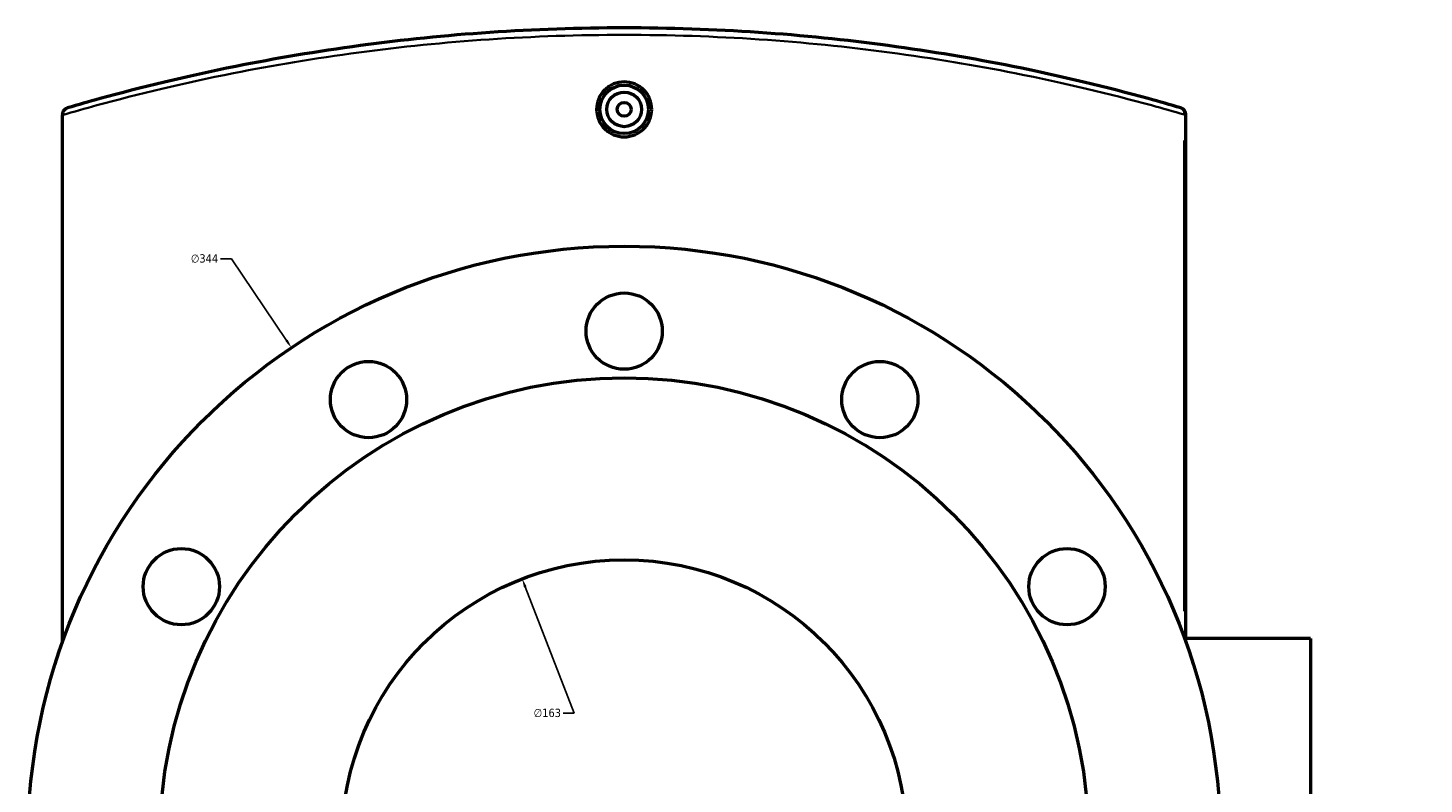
# Model space of a CAD drawing. Header units: millimetres. Extents: x -604 to 1138, y -275 to 909.
# Tile 8 of 10: x 279 to 682, y 675 to 894. Entities that reach past the tile are written whole.
import ezdxf

# ---------------------------------------------------------------- set-up
doc = ezdxf.new("R2010")
doc.units = ezdxf.units.MM
for name, color, linetype, lineweight in [('Dimension (ANSI)', 7, 'Continuous', 25), ('Visible (ANSI)', 7, 'Continuous', 50), ('Visible Narrow (ANSI)', 7, 'Continuous', 35)]:
    doc.layers.add(name, color=color, linetype=linetype, lineweight=lineweight)
doc.styles.add('Note Text (ANSI)', font='tahoma.ttf')
doc.dimstyles.new('Default - mm (ANSI)', dxfattribs={"dimtxt": 2.4, "dimasz": 2.5, "dimexe": 3.175, "dimexo": 1.6002, "dimgap": 0.8, "dimtad": 0, "dimtoh": 1, "dimdec": 0, "dimrnd": 1e-08, "dimzin": 4, "dimdsep": 46, "dimtxsty": 'Note Text (ANSI)', "dimcen": 0.09, "dimdle": 10, "dimclrd": 256, "dimclre": 256, "dimclrt": 5, "dimadec": 1, "dimazin": 1, "dimtfac": 1.27, "dimtofl": 0, "dimtmove": 0, "dimatfit": 3, "dimfxl": 1, "dimtolj": 1, "dimtzin": 4, "dimlwd": -1, "dimlwe": -1, "dimarcsym": 0})

# ---------------------------------------------------------------- blocks, each defined once
blk = doc.blocks.new('*D7')
at = {"layer": 'Defpoints', "color": 0, "transparency": 16777216}
for p in [(422.05, 734.71), (480.91, 582.71)]:
    blk.add_point(p, dxfattribs=at)
at = {"layer": 'Dimension (ANSI)', "transparency": 16777216}
for p, q in [((437.06, 695.94), (422.95, 732.38)), ((433.86, 695.94), (437.06, 695.94))]:
    blk.add_line(p, q, dxfattribs=at)
blk.add_solid([(423.34, 732.53), (422.57, 732.23), (422.05, 734.71)], dxfattribs=at)
at = {"layer": 'Dimension (ANSI)', "color": 5, "transparency": 16777216, "insert": (425.37, 697.24), "char_height": 2.4, "attachment_point": 1, "style": 'Note Text (ANSI)'}
blk.add_mtext('\\A1;∅163', dxfattribs=at)
blk = doc.blocks.new('*D8')
at = {"layer": 'Defpoints', "color": 0, "transparency": 16777216}
for p in [(355.49, 801.43), (547.48, 515.99)]:
    blk.add_point(p, dxfattribs=at)
at = {"layer": 'Dimension (ANSI)', "transparency": 16777216}
for p, q in [((335.08, 827.1), (338.23, 827.1)), ((338.23, 827.1), (354.09, 803.51)), ((451.39, 658.71), (451.57, 658.71)), ((451.48, 658.62), (451.48, 658.8))]:
    blk.add_line(p, q, dxfattribs=at)
blk.add_solid([(354.44, 803.74), (353.75, 803.27), (355.49, 801.43)], dxfattribs=at)
at = {"layer": 'Dimension (ANSI)', "color": 5, "transparency": 16777216, "insert": (326.48, 828.39), "char_height": 2.4, "attachment_point": 1, "style": 'Note Text (ANSI)'}
blk.add_mtext('\\A1;∅344', dxfattribs=at)

msp = doc.modelspace()

# ---------------------------------------------------------------- linework, layer by layer
at = {"layer": 'Visible (ANSI)'}
for p, q in [((289.48, 868.72), (289.48, 868.57)), ((289.48, 716.51), (289.48, 868.57)), ((613.48, 717.46), (613.48, 868.72)), ((649.48, 717.46), (613.14, 717.46)), ((649.48, 717.46), (649.48, 599.96))]:
    msp.add_line(p, q, dxfattribs=at)
for centre, radius in [((451.48, 870.21), 7), ((451.48, 870.21), 5), ((451.48, 870.21), 2), ((451.48, 658.71), 172), ((451.48, 806.21), 11), ((377.73, 786.45), 11), ((525.23, 786.45), 11), ((451.48, 658.71), 134), ((323.74, 732.46), 11), ((579.22, 732.46), 11), ((451.48, 658.71), 81.5)]:
    msp.add_circle(centre, radius, dxfattribs=at)
msp.add_arc((611.48, 868.72), 2, 0, 73.6428, dxfattribs=at)
msp.add_ellipse((859.5, 802.91), major_axis=(-172, 0), ratio=0.57735, start_param=5.309794, end_param=10.398169, dxfattribs=at)
for points, knots in [([(612.05, 870.64), (609.03, 871.52), (605.9, 872.41), (590.91, 876.54), (577.78, 879.74), (552.18, 884.87), (540.12, 886.92), (515.5, 890.24), (502.99, 891.53), (477.48, 893.26), (464.48, 893.71), (451.48, 893.71), (438.48, 893.71), (425.49, 893.26), (399.97, 891.53), (387.46, 890.24), (362.85, 886.92), (350.78, 884.87), (325.19, 879.74), (312.05, 876.53), (297.06, 872.41), (293.94, 871.52), (290.92, 870.64)], [7.067069, 7.067069, 7.067069, 7.067069, 8.45957, 8.45957, 13.52331, 13.52331, 17.573979, 17.573979, 21.459858, 21.459858, 25.345742, 25.345742, 25.345742, 29.231626, 29.231626, 33.117505, 33.117505, 37.168172, 37.168172, 42.233084, 42.233084, 43.624483, 43.624483, 43.624483, 43.624483]), ([(459.42, 870.21), (459.42, 869.22), (459.22, 868.15), (458.41, 866.2), (457.8, 865.31), (456.39, 863.9), (455.5, 863.29), (453.54, 862.48), (452.48, 862.29), (450.49, 862.29), (449.42, 862.48), (447.47, 863.29), (446.58, 863.9), (445.17, 865.31), (444.55, 866.2), (443.74, 868.15), (443.54, 869.22), (443.54, 870.21), (443.54, 871.21), (443.74, 872.27), (444.55, 874.23), (445.17, 875.12), (446.58, 876.52), (447.47, 877.13), (449.42, 877.94), (450.49, 878.14), (452.48, 878.14), (453.54, 877.94), (455.5, 877.13), (456.39, 876.52), (457.8, 875.12), (458.41, 874.23), (459.22, 872.27), (459.42, 871.21), (459.42, 870.21)], [2.391078, 2.391078, 2.391078, 2.391078, 2.690018, 2.690018, 2.988958, 2.988958, 3.287787, 3.287787, 3.586617, 3.586617, 3.885446, 3.885446, 4.184276, 4.184276, 4.483216, 4.483216, 4.782156, 4.782156, 4.782156, 5.081096, 5.081096, 5.380036, 5.380036, 5.678865, 5.678865, 5.977695, 5.977695, 6.276524, 6.276524, 6.575354, 6.575354, 6.874294, 6.874294, 7.173234, 7.173234, 7.173234, 7.173234]), ([(289.48, 868.72), (289.48, 868.97), (289.53, 869.21), (289.71, 869.68), (289.85, 869.9), (290.14, 870.21), (290.28, 870.33), (290.58, 870.51), (290.74, 870.58), (290.92, 870.64), (290.92, 870.64), (290.92, 870.64)], [-0.2685746, -0.2685746, -0.2685746, -0.2685746, -0.1935028, -0.1935028, -0.1134073, -0.1134073, -0.0569631, -0.0569631, 0, 0, 0.0006797, 0.0006797, 0.0006797, 0.0006797])]:
    msp.add_open_spline(points, degree=3, knots=knots, dxfattribs=at)
at = {"layer": 'Visible Narrow (ANSI)'}
for p, q in [((613.48, 868.72), (613.03, 868.72)), ((612.99, 861.18), (612.99, 725.42))]:
    msp.add_line(p, q, dxfattribs=at)
msp.add_ellipse((611.48, 868.72), major_axis=(0.56, 1.92), ratio=0.73746, start_param=4.99343, end_param=6.215303, dxfattribs=at)
msp.add_open_spline([(289.48, 868.57), (292.67, 869.5), (295.98, 870.44), (311.23, 874.59), (324.45, 877.79), (350.19, 882.9), (362.33, 884.95), (387.09, 888.25), (399.67, 889.53), (425.33, 891.27), (438.41, 891.71), (451.48, 891.71), (464.56, 891.71), (477.63, 891.27), (503.29, 889.53), (515.88, 888.25), (540.64, 884.95), (552.77, 882.9), (578.52, 877.79), (591.73, 874.6), (606.8, 870.49), (609.95, 869.6), (612.99, 868.72)], degree=3, knots=[-43.700712, -43.700712, -43.700712, -43.700712, -42.233084, -42.233084, -37.168172, -37.168172, -33.117505, -33.117505, -29.231626, -29.231626, -25.345742, -25.345742, -25.345742, -21.459858, -21.459858, -17.573979, -17.573979, -13.52331, -13.52331, -8.45957, -8.45957, -7.067069, -7.067069, -7.067069, -7.067069], dxfattribs=at)

# ---------------------------------------------------------------- dimensions: what is measured, and where the dimension line sits
at = {"layer": 'Dimension (ANSI)'}
for p1, p2, picture, middle in [((547.48, 515.99), (355.49, 801.43), '*D8', (330.38, 827.1)), ((480.91, 582.71), (422.05, 734.71), '*D7', (429.22, 695.94))]:
    dim = msp.add_diameter_dim_2p(p1=p1, p2=p2, dimstyle='Default - mm (ANSI)', override={"dimgap": 0.8, "dimtih": 1, "dimdec": 0, "dimlfac": 1, "dimtol": 0, "dimlim": 0, "dimtp": 0, "dimtm": 0, "dimtdec": 2}, dxfattribs=at)
    dim.commit()
    dim.dimension.update_dxf_attribs({"geometry": picture, "text_midpoint": middle, "dimtype": 163})

doc.saveas('drawing.dxf')
